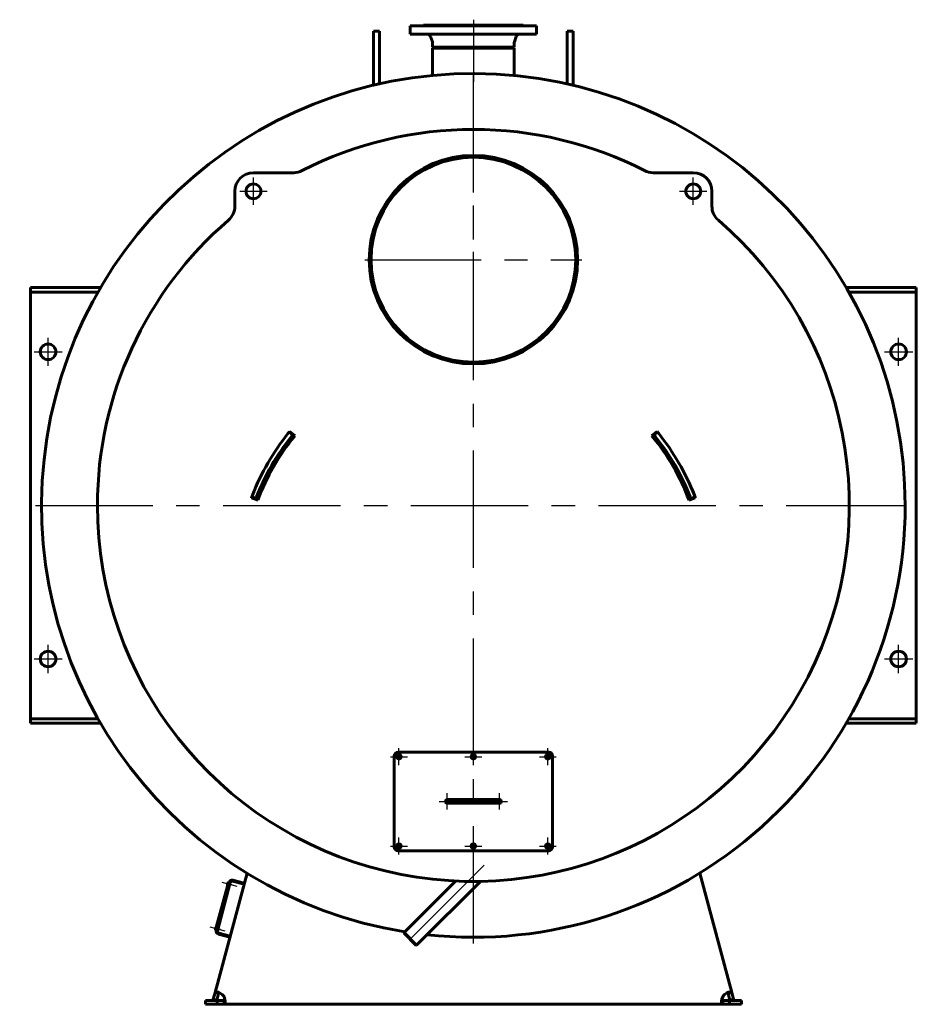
# Model space of a CAD drawing. Header units: millimetres. Extents: x 0 to 5310, y -175 to 841.
# Tile 5 of 6: x 3821 to 4062, y -132 to 133. Entities that reach past the tile are written whole.
import ezdxf

# ---------------------------------------------------------------- set-up
doc = ezdxf.new("R2010")
doc.units = ezdxf.units.MM
for name, pattern in [('CENTER_per1_scale0.163386', [8.3, 5.1875, -1.0375, 1.0375, -1.0375]), ('CENTER_per1_scale0.196850', [10, 6.25, -1.25, 1.25, -1.25]), ('CENTER_per1_scale0.236220', [12, 7.5, -1.5, 1.5, -1.5]), ('CENTER_per1_scale0.270697', [13.751396, 8.594623, -1.718925, 1.718925, -1.718925]), ('CENTER_per1_scale0.433071', [22, 13.75, -2.75, 2.75, -2.75]), ('CENTER_per1_scale0.787402', [40, 25, -5, 5, -5]), ('CENTER_per1_scale0.826772', [42, 26.25, -5.25, 5.25, -5.25]), ('CENTER_per2_scale0.860562', [43.716561, 27.322851, -5.46457, 5.46457, -5.46457]), ('CENTER_per2e_scale0.992811', [50.434783, 31.521739, -6.304348, 6.304348, -6.304348]), ('CENTER_per3_scale0.754593', [38.333333, 23.958333, -4.791667, 4.791667, -4.791667]), ('CENTER_per6_scale0.868930', [44.141667, 27.588542, -5.517708, 5.517708, -5.517708]), ('CENTER_perb_scale0.984252', [50, 31.25, -6.25, 6.25, -6.25])]:
    doc.linetypes.add(name, pattern=pattern)

# ---------------------------------------------------------------- blocks, each defined once
blk = doc.blocks.new('Проекция_3')
at = {"color": 7, "linetype": 'CENTER_per1_scale0.433071', "lineweight": 25}
blk.add_line((0, 132.97), (0, 127.43), dxfattribs=at)
at = {"color": 7, "linetype": 'Continuous', "lineweight": 60}
for p, q in [((-26.8, 124.26), (-26.8, 129.9)), ((-25.2, 129.9), (-26.8, 129.9)), ((-25.2, 124.26), (-25.2, 129.9)), ((0, 131.3), (-17, 131.3)), ((-17, 131.3), (-17, 129.1)), ((0, 131.5), (-13.4, 131.5)), ((0, 131.5), (13.4, 131.5)), ((0, 131.3), (17, 131.3)), ((17, 129.1), (17, 131.3)), ((25.2, 124.26), (25.2, 129.9)), ((26.8, 129.9), (25.2, 129.9)), ((26.8, 124.26), (26.8, 129.9)), ((0, 129.1), (-17, 129.1)), ((-11.51, 128.44), (-11.01, 127.06)), ((0, 129.1), (17, 129.1)), ((11.01, 127.06), (11.51, 128.44)), ((0, 125.59), (-10.96, 125.59)), ((-10.96, 125.59), (-10.58, 125.3)), ((-10.96, 126.72), (-10.96, 125.59)), ((-10.96, 125.3), (10.96, 125.3)), ((-10.96, 125.3), (-10.96, 117.98)), ((0, 125.59), (10.96, 125.59)), ((10.58, 125.3), (10.96, 125.59)), ((10.96, 125.59), (10.96, 126.72)), ((10.96, 117.98), (10.96, 125.3)), ((-26.8, 115.36), (-26.8, 124.26)), ((-25.2, 115.73), (-25.2, 124.26)), ((25.2, 115.73), (25.2, 124.26)), ((26.8, 115.36), (26.8, 124.26)), ((-10.96, 117.98), (-10.96, 117.98)), ((10.96, 117.98), (10.96, 117.98)), ((-26.8, 115.36), (-25.2, 115.73)), ((25.2, 115.73), (26.8, 115.36)), ((0, 96.5), (0, 96)), ((0, 96.5), (0, 96)), ((-48.27, 91.87), (-59.08, 91.87)), ((59.08, 91.87), (48.27, 91.87)), ((-64.08, 86.87), (-64.08, 82.9)), ((64.08, 82.9), (64.08, 86.87)), ((-119, 61), (-118.07, 61)), ((-119, 59.8), (-119, 61)), ((-100.17, 61), (-118.07, 61)), ((100.17, 61), (118.07, 61)), ((118.07, 61), (119, 61)), ((119, 61), (119, 59.8)), ((-119, 58.6), (-119, 59.8)), ((-118.07, 59.8), (-119, 59.8)), ((-119, -53.6), (-119, 58.6)), ((-100.86, 59.8), (-118.07, 59.8)), ((100.86, 59.8), (118.07, 59.8)), ((119, 59.8), (118.07, 59.8)), ((119, 58.6), (119, 59.8)), ((119, 58.6), (119, -53.6)), ((-48.56, 21.43), (-49.49, 22.18)), ((-47.97, 21.2), (-49.36, 22.34)), ((49.36, 22.34), (47.97, 21.2)), ((48.56, 21.43), (49.49, 22.18)), ((-59.62, 4.58), (-57.93, 3.94)), ((-58.42, 4.34), (-59.54, 4.77)), ((57.93, 3.94), (59.62, 4.58)), ((58.42, 4.34), (59.54, 4.77)), ((-119, -53.6), (-119, -54.8)), ((-119, -54.8), (-118.07, -54.8)), ((-119, -56), (-119, -54.8)), ((-100.86, -54.8), (-118.07, -54.8)), ((100.86, -54.8), (118.07, -54.8)), ((118.07, -54.8), (119, -54.8)), ((119, -53.6), (119, -54.8)), ((119, -54.8), (119, -56)), ((-118.07, -56), (-119, -56)), ((-100.17, -56), (-118.07, -56)), ((100.17, -56), (118.07, -56)), ((119, -56), (118.07, -56)), ((-21.25, -89.25), (-21.25, -64.75)), ((-20.25, -63.75), (20.25, -63.75)), ((21.25, -64.75), (21.25, -89.25)), ((-5.75, -76.5), (-7, -76.5)), ((5.75, -76.5), (-5.75, -76.5)), ((7, -76.5), (5.75, -76.5)), ((-7, -77.5), (-5.75, -77.5)), ((-5.75, -77.5), (5.75, -77.5)), ((5.75, -77.5), (7, -77.5)), ((20.25, -90.25), (-20.25, -90.25)), ((-69.4, -128.34), (-60.81, -96.28)), ((60.81, -96.28), (69.4, -128.34)), ((-65.83, -98.76), (-69.24, -111.51)), ((-69.08, -111.66), (-65.61, -98.72)), ((-69.05, -111.56), (-65.63, -98.81)), ((-68.79, -111.74), (-65.32, -98.79)), ((-66.09, -99.38), (-65.95, -98.87)), ((-66.04, -99.45), (-66.02, -99.46)), ((-65.85, -98.83), (-65.88, -98.83)), ((-65.63, -98.81), (-65.83, -98.76)), ((-65.49, -99.43), (-65.2, -99.51)), ((-65.12, -99.2), (-65.41, -99.12)), ((-65.2, -99.51), (-65.12, -99.2)), ((-64.71, -98.44), (-61.62, -99.27)), ((-64.63, -98.15), (-61.54, -98.98)), ((-4.78, -98.39), (-18.63, -112.24)), ((-15.24, -115.63), (1.91, -98.48)), ((-69.3, -111.36), (-69.16, -110.85)), ((-69.06, -110.81), (-69.09, -110.8)), ((-69.25, -111.43), (-69.22, -111.44)), ((-69.05, -111.56), (-69.24, -111.51)), ((-68.7, -111.41), (-68.41, -111.49)), ((-68.33, -111.18), (-68.62, -111.1)), ((-65.42, -113.47), (-68.51, -112.64)), ((-65.34, -113.18), (-68.43, -112.35)), ((-68.41, -111.49), (-68.33, -111.18)), ((-18.63, -112.24), (-18.63, -112.43)), ((-15.24, -115.63), (-18.63, -112.24)), ((-18.63, -112.43), (-15.43, -115.63)), ((-15.43, -115.63), (-15.24, -115.63)), ((-69.89, -130.14), (-69.4, -128.34)), ((-68.44, -128.59), (-69.4, -128.34)), ((-68.92, -130.4), (-68.44, -128.59)), ((-68.42, -128.53), (-68.44, -128.59)), ((68.44, -128.59), (69.4, -128.34)), ((68.44, -128.59), (68.92, -130.4)), ((69.4, -128.34), (69.89, -130.14)), ((-72, -130.5), (-68.85, -130.5)), ((-72, -131.5), (-72, -130.5)), ((-72, -131.5), (-68.85, -131.5)), ((-68.92, -130.4), (-69.89, -130.14)), ((-68.85, -130.5), (-66.98, -130.5)), ((-68.85, -130.5), (-68.85, -131.5)), ((-68.85, -131.5), (-66.98, -131.5)), ((-66.98, -130.5), (-66.98, -131.5)), ((66.98, -131.5), (-66.98, -131.5)), ((66.98, -130.5), (68.85, -130.5)), ((66.98, -130.5), (66.98, -131.5)), ((66.98, -131.5), (68.85, -131.5)), ((72, -130.5), (68.85, -130.5)), ((68.85, -130.5), (68.85, -131.5)), ((72, -131.5), (68.85, -131.5)), ((68.92, -130.4), (69.89, -130.14)), ((72, -130.5), (72, -131.5))]:
    blk.add_line(p, q, dxfattribs=at)
at = {"color": 7, "linetype": 'CENTER_per1_scale0.270697', "lineweight": 25}
blk.add_line((0, 130.11), (0, 125.4), dxfattribs=at)
at = {"color": 7, "linetype": 'CENTER_per2_scale0.860562', "lineweight": 25}
blk.add_line((0, 128.39), (0, 116.31), dxfattribs=at)
at = {"color": 7, "linetype": 'CENTER_per2e_scale0.992811', "lineweight": 25}
for p, q in [((0, -115.17), (0, 120.17)), ((-117.67, 2.5), (117.67, 2.5))]:
    blk.add_line(p, q, dxfattribs=at)
at = {"color": 7, "linetype": 'CENTER_perb_scale0.984252', "lineweight": 25}
for p, q in [((0, 39.33), (0, 97.67)), ((-29.17, 68.5), (29.17, 68.5))]:
    blk.add_line(p, q, dxfattribs=at)
at = {"color": 7, "linetype": 'CENTER_per1_scale0.787402', "lineweight": 25}
for p, q in [((-59.08, 83.21), (-59.08, 90.54)), ((59.08, 83.21), (59.08, 90.54)), ((-62.75, 86.87), (-55.41, 86.87)), ((55.41, 86.87), (62.75, 86.87))]:
    blk.add_line(p, q, dxfattribs=at)
at = {"color": 7, "linetype": 'CENTER_per1_scale0.826772', "lineweight": 25}
for p, q in [((-114.25, 39.98), (-114.25, 47.52)), ((114.25, 39.98), (114.25, 47.52)), ((-118.02, 43.75), (-110.48, 43.75)), ((110.48, 43.75), (118.02, 43.75)), ((-114.25, -42.52), (-114.25, -34.98)), ((114.25, -42.52), (114.25, -34.98)), ((-118.02, -38.75), (-110.48, -38.75)), ((110.48, -38.75), (118.02, -38.75))]:
    blk.add_line(p, q, dxfattribs=at)
at = {"color": 7, "linetype": 'CENTER_per1_scale0.236220', "lineweight": 25}
for p, q in [((-20, -67.27), (-20, -62.73)), ((0, -67.27), (0, -62.73)), ((20, -67.27), (20, -62.73)), ((-22.27, -65), (-17.73, -65)), ((-2.27, -65), (2.27, -65)), ((17.73, -65), (22.27, -65)), ((-20, -91.27), (-20, -86.73)), ((0, -91.27), (0, -86.73)), ((20, -91.27), (20, -86.73)), ((-22.27, -89), (-17.73, -89)), ((-2.27, -89), (2.27, -89)), ((17.73, -89), (22.27, -89))]:
    blk.add_line(p, q, dxfattribs=at)
at = {"color": 7, "linetype": 'CENTER_per1_scale0.196850', "lineweight": 25}
for p, q in [((-7, -79.17), (-7, -74.83)), ((7, -79.17), (7, -74.83)), ((-9.17, -77), (-4.83, -77)), ((4.83, -77), (9.17, -77))]:
    blk.add_line(p, q, dxfattribs=at)
at = {"color": 7, "linetype": 'CENTER_per3_scale0.754593', "lineweight": 25}
blk.add_line((-7.42, -77), (7.42, -77), dxfattribs=at)
at = {"color": 7, "linetype": 'CENTER_per6_scale0.868930', "lineweight": 25}
blk.add_line((2.88, -94.12), (-18.21, -115.21), dxfattribs=at)
at = {"color": 7, "linetype": 'CENTER_per1_scale0.163386', "lineweight": 25}
for p, q in [((-67.57, -98.71), (-63.55, -99.79)), ((-70.78, -110.69), (-66.76, -111.76))]:
    blk.add_line(p, q, dxfattribs=at)
at = {"color": 7, "lineweight": 60, "flags": 128}
for points in [[(-67.47, -128.85), (-67.99, -128.52), (-68.52, -128.28), (-68.95, -128.16), (-69.25, -128.17), (-69.4, -128.31), (-69.4, -128.34)], [(-68.28, -128.39), (-68.32, -128.4), (-68.39, -128.48), (-68.44, -128.59)], [(-66.98, -131.5), (-66.78, -131.4), (-66.69, -131.11), (-66.69, -130.67), (-66.78, -130.13), (-66.98, -129.5)], [(66.98, -129.5), (66.78, -130.11), (66.69, -130.69), (66.69, -131.12), (66.78, -131.4), (66.98, -131.5)], [(69.4, -128.34), (69.26, -128.17), (68.95, -128.16), (68.53, -128.28), (68.03, -128.5), (67.47, -128.85)], [(68.44, -128.59), (68.36, -128.44), (68.27, -128.39)], [(-66.98, -130.5), (-66.8, -130.46), (-66.74, -130.39)], [(66.74, -130.4), (66.82, -130.47), (66.98, -130.5)]]:
    blk.add_lwpolyline(points, dxfattribs=at)
at = {"color": 7, "linetype": 'Continuous', "lineweight": 60}
for centre, radius in [((0, 68.5), 27.5), ((-59.08, 86.87), 2), ((59.08, 86.87), 2), ((114.25, 43.75), 2.1), ((114.25, -38.75), 2.1), ((-20, -65), 0.5), ((0, -65), 0.5), ((20, -65), 0.5), ((-20, -89), 0.5), ((0, -89), 0.5), ((20, -89), 0.5)]:
    blk.add_circle(centre, radius, dxfattribs=at)
for centre, radius, start, end in [((-13.6, 131.5), 0.2, 270, 0), ((13.6, 131.5), 0.2, 180, 270), ((-12.45, 128.1), 1, 19.868, 90), ((-11.95, 126.72), 1, 0, 19.868), ((11.96, 126.72), 1, 160.132, 180), ((12.45, 128.1), 1, 90, 160.132), ((0, 2.5), 116, 360, 260.8622), ((0, 2.5), 101, 62.912, 117.088), ((0, 68.5), 28, 90.005, 180), ((0, 68.5), 28, 180, 89.995), ((0, 68.5), 27.5, 180, 89.995), ((0, 68.5), 27.5, 90.005, 180), ((-59.08, 86.87), 5, 90, 180), ((-48.27, 96.87), 5, 270, 297.088), ((48.27, 96.87), 5, 242.912, 270), ((59.08, 86.87), 5, 0, 90), ((-69.08, 82.9), 5, 310.6686, 0), ((69.08, 82.9), 5, 180, 229.3314), ((0, 2.5), 101, 180, 49.3314), ((0, 2.5), 101, 130.6686, 180), ((-114.25, 43.75), 2.1, 0, 180), ((-114.25, 43.75), 2.1, 180, 0), ((0, -18), 63.75, 141.3807, 158.6193), ((0, -18), 61.95, 140.7447, 159.2553), ((0, -18), 63.75, 140.927, 141.3807), ((0, -18), 63.75, 140.7447, 140.927), ((0, -18), 62.55, 140.927, 141.3807), ((0, -18), 61.95, 20.7447, 39.2553), ((0, -18), 62.55, 38.6193, 39.073), ((0, -18), 63.75, 39.0556, 39.2553), ((0, -18), 63.75, 38.6193, 39.073), ((0, -18), 63.75, 21.3807, 38.6193), ((0, -18), 62.55, 141.3807, 158.6193), ((0, -18), 62.55, 21.3807, 38.6193), ((0, -18), 63.75, 159.0556, 159.2553), ((0, -18), 63.75, 158.6193, 159.073), ((0, -18), 62.55, 158.6193, 159.073), ((0, -18), 62.55, 20.927, 21.3807), ((0, -18), 63.75, 20.927, 21.3807), ((0, -18), 63.75, 20.7447, 20.927), ((0, 2.5), 116, 263.8451, 360), ((-114.25, -38.75), 2.1, 0, 180), ((-114.25, -38.75), 2.1, 180, 0), ((-20.25, -64.75), 1, 90, 180), ((-20, -65), 0.6, 270, 180), ((-20, -65), 0.6, 180, 270), ((0, -65), 0.6, 270, 180), ((0, -65), 0.6, 180, 270), ((20, -65), 0.6, 270, 180), ((20, -65), 0.6, 180, 270), ((20.25, -64.75), 1, 0, 90), ((-7, -77), 0.5, 90, 180), ((7, -77), 0.5, 0, 90), ((-7, -77), 0.5, 180, 270), ((7, -77), 0.5, 270, 0), ((-20.25, -89.25), 1, 180, 270), ((-20, -89), 0.6, 270, 180), ((-20, -89), 0.6, 180, 270), ((0, -89), 0.6, 270, 180), ((0, -89), 0.6, 180, 270), ((20, -89), 0.6, 270, 180), ((20, -89), 0.6, 180, 270), ((20.25, -89.25), 1, 270, 0), ((-66.03, -99.4), 0.06, 165, 255), ((-65.89, -98.88), 0.06, 75, 165), ((-64.84, -98.92), 0.8, 75, 165), ((-64.84, -98.92), 0.5, 75, 165), ((-69.1, -110.86), 0.06, 75, 165), ((-69.24, -111.37), 0.06, 165, 255), ((-68.3, -111.87), 0.8, 165, 255), ((-68.3, -111.87), 0.5, 165, 255), ((-69.18, -130.68), 2.5, 28.1147, 46.8853), ((69.18, -130.68), 2.5, 133.1147, 151.8853)]:
    blk.add_arc(centre, radius, start, end, dxfattribs=at)

msp = doc.modelspace()

# ---------------------------------------------------------------- block references
msp.add_blockref('Проекция_3', (3943.37, 0))

doc.saveas('drawing.dxf')
